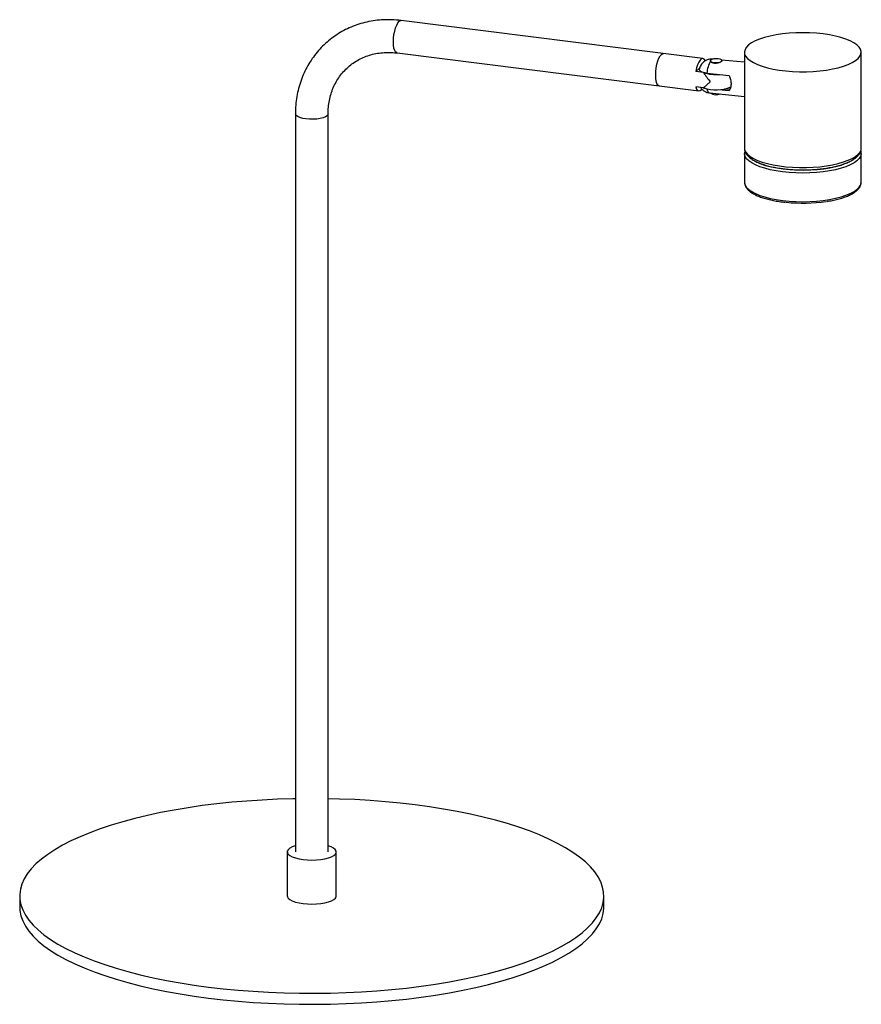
# Paper-space layout '_Dimétrica' of a CAD drawing. Header units: millimetres. Extents: x -460 to -99, y -427 to -5.
import ezdxf

# ---------------------------------------------------------------- set-up
doc = ezdxf.new("R2010")
doc.units = ezdxf.units.MM

psp = doc.layouts.new('_Dimétrica')

# ---------------------------------------------------------------- linework, layer by layer
at = {"color": 7, "linetype": 'Continuous', "lineweight": 25}
for p, q in [((-167.28, -21.84), (-296.36, -5.57)), ((-298.11, -19.46), (-169.03, -35.73)), ((-149.5, -19.15), (-149.49, -60.15)), ((-99.49, -60.14), (-99.5, -19.13)), ((-164.1, -22.77), (-164.1, -23.04)), ((-164.07, -22.73), (-164.06, -22.92)), ((-149.5, -23.46), (-159.28, -22.47)), ((-168.69, -26.01), (-170.3, -27.43)), ((-166.98, -27.85), (-170.3, -27.43)), ((-165.58, -28.08), (-156.01, -29.05)), ((-164.08, -31.79), (-166.98, -34.35)), ((-166.98, -34.35), (-170.3, -33.93)), ((-164.46, -36.52), (-149.5, -38.03)), ((-156.06, -35.63), (-160.57, -35.17)), ((-155.63, -35.15), (-158.17, -34.89)), ((-341.65, -45.52), (-341.65, -361.36)), ((-327.65, -361.36), (-327.65, -45.52)), ((-149.49, -62.5), (-149.49, -74.76)), ((-149.49, -62.67), (-149.49, -62.5)), ((-99.49, -60.14), (-99.49, -60.07)), ((-99.49, -74.75), (-99.49, -62.49)), ((-99.49, -62.49), (-99.49, -62.57)), ((-99.49, -74.85), (-99.49, -74.75)), ((-345.15, -361.36), (-345.15, -380.22)), ((-324.15, -380.22), (-324.15, -361.36)), ((-459.65, -380.22), (-459.65, -384.93)), ((-209.65, -384.93), (-209.65, -380.22))]:
    psp.add_line(p, q, dxfattribs=at)
at = {"color": 8, "linetype": 'Continuous', "lineweight": 25, "flags": 128}
for points in [[(-299.71, -14.7), (-299.65, -13.18), (-299.47, -11.62), (-299.17, -10.11), (-298.78, -8.72), (-298.31, -7.52), (-297.79, -6.57), (-297.24, -5.92), (-296.69, -5.6), (-296.36, -5.57)], [(-298.11, -19.46), (-298.31, -19.41), (-298.78, -19.04), (-299.17, -18.34), (-299.47, -17.35), (-299.65, -16.12), (-299.71, -14.7)], [(-162.99, -22.09), (-163.15, -22.1), (-163.39, -22.19)], [(-165.54, -34.79), (-165.44, -35.17), (-165.29, -35.61), (-165.12, -35.96), (-164.93, -36.23), (-164.73, -36.41), (-164.52, -36.51), (-164.46, -36.52)], [(-337.13, -47.7), (-338.52, -47.46), (-339.73, -47.13), (-340.67, -46.71), (-341.32, -46.23), (-341.63, -45.72), (-341.65, -45.52)], [(-327.65, -45.52), (-327.72, -45.84), (-328.11, -46.34), (-328.82, -46.81), (-329.83, -47.21), (-331.08, -47.52), (-332.51, -47.74), (-334.04, -47.84), (-335.61, -47.83), (-337.13, -47.7)], [(-149.49, -60.15), (-149.39, -60.9), (-148.95, -61.88), (-148.17, -62.83), (-147.05, -63.75), (-145.62, -64.61), (-143.89, -65.42), (-141.88, -66.14), (-139.64, -66.79), (-137.18, -67.34), (-134.54, -67.79), (-131.77, -68.13)], [(-99.49, -62.57), (-99.5, -62.73), (-99.76, -63.72), (-100.37, -64.68), (-101.31, -65.62), (-102.58, -66.52), (-104.16, -67.35), (-106.03, -68.12), (-108.15, -68.81), (-110.5, -69.42), (-113.05, -69.92), (-115.76, -70.32), (-118.59, -70.61), (-121.51, -70.79), (-124.46, -70.85), (-127.42, -70.79), (-130.33, -70.62), (-133.17, -70.33), (-135.88, -69.93), (-138.43, -69.43), (-140.79, -68.83), (-142.92, -68.15), (-144.79, -67.38), (-146.37, -66.54), (-147.65, -65.65), (-148.6, -64.71), (-149.21, -63.75), (-149.48, -62.76), (-149.49, -62.67)], [(-131.77, -68.13), (-128.89, -68.36), (-125.94, -68.48), (-122.98, -68.48), (-120.04, -68.36), (-117.16, -68.12), (-114.39, -67.78), (-111.75, -67.32), (-109.3, -66.77), (-107.06, -66.12), (-105.06, -65.39), (-103.34, -64.59), (-101.91, -63.72), (-100.8, -62.8), (-100.02, -61.85), (-99.59, -60.87), (-99.49, -60.14)], [(-145.3, -65.55), (-144.33, -66.07), (-142.9, -66.7)], [(-106.77, -66.96), (-106.07, -66.69), (-104.99, -66.23)], [(-149.49, -74.76), (-149.48, -75.01), (-149.21, -76), (-148.6, -76.97), (-147.64, -77.9), (-146.37, -78.8), (-144.78, -79.63), (-142.91, -80.4), (-140.79, -81.09), (-138.43, -81.69), (-135.88, -82.19), (-133.17, -82.58), (-130.33, -82.87), (-127.42, -83.05), (-124.46, -83.1), (-121.5, -83.04), (-118.59, -82.87), (-115.76, -82.57), (-113.05, -82.17), (-110.5, -81.67), (-108.15, -81.07), (-106.02, -80.38), (-104.16, -79.61), (-102.58, -78.77), (-101.31, -77.88), (-100.36, -76.94), (-99.76, -75.97), (-99.5, -74.98), (-99.49, -74.85)]]:
    psp.add_lwpolyline(points, dxfattribs=at)
at = {"color": 7, "linetype": 'Continuous', "lineweight": 25, "flags": 128}
for points in [[(-131.77, -27.13), (-128.89, -27.36), (-125.95, -27.48), (-122.99, -27.48), (-120.05, -27.36), (-117.17, -27.12), (-114.4, -26.78), (-111.76, -26.32), (-109.31, -25.77), (-107.07, -25.12), (-105.07, -24.39), (-103.35, -23.59), (-101.92, -22.72), (-100.81, -21.8), (-100.03, -20.85), (-99.6, -19.87), (-99.51, -18.88), (-99.78, -17.89), (-100.39, -16.92), (-101.35, -15.99), (-102.62, -15.1), (-104.21, -14.26), (-106.08, -13.49), (-108.2, -12.8), (-110.56, -12.21), (-113.11, -11.7), (-115.82, -11.31), (-118.66, -11.02), (-121.57, -10.85), (-124.53, -10.79), (-127.49, -10.85), (-130.4, -11.03), (-133.23, -11.32), (-135.94, -11.72), (-138.49, -12.22), (-140.84, -12.82), (-142.97, -13.51), (-144.83, -14.28), (-146.41, -15.12), (-147.68, -16.02), (-148.63, -16.95), (-149.23, -17.92), (-149.49, -18.91), (-149.4, -19.9), (-148.96, -20.88), (-148.18, -21.83), (-147.06, -22.75), (-145.63, -23.61), (-143.9, -24.41), (-141.89, -25.14), (-139.65, -25.79), (-137.19, -26.34), (-134.55, -26.79), (-131.77, -27.13)], [(-187.46, -28.84), (-187.4, -27.32), (-187.22, -25.76), (-186.92, -24.25), (-186.53, -22.86), (-186.06, -21.66), (-185.54, -20.71), (-184.99, -20.06), (-184.44, -19.74), (-184.11, -19.72)], [(-185.86, -33.61), (-186.06, -33.55), (-186.53, -33.18), (-186.92, -32.48), (-187.22, -31.49), (-187.4, -30.26), (-187.46, -28.84), (-187.4, -27.32), (-187.22, -25.76), (-186.92, -24.25), (-186.53, -22.86), (-186.06, -21.66), (-185.54, -20.71), (-184.99, -20.06)], [(-184.99, -20.06), (-184.44, -19.74), (-184.11, -19.72)], [(-166.29, -22.8), (-166.34, -22.69), (-166.78, -22.08), (-167.3, -21.84), (-167.86, -21.97), (-168.44, -22.48), (-169, -23.34), (-169.52, -24.49), (-169.96, -25.88), (-170.3, -27.43)], [(-159.26, -23.07), (-159.1, -22.75), (-159.32, -22.43), (-159.89, -22.17), (-160.72, -21.99), (-161.68, -21.94), (-162.63, -22.01), (-163.43, -22.2), (-163.94, -22.48), (-164.1, -22.8), (-163.88, -23.12), (-163.31, -23.38), (-162.49, -23.55), (-161.52, -23.61), (-160.57, -23.53), (-159.78, -23.34), (-159.77, -23.34)], [(-185.86, -33.61), (-186.06, -33.55), (-186.53, -33.18), (-186.92, -32.48), (-187.22, -31.49), (-187.4, -30.26), (-187.46, -28.84)], [(-170.3, -33.93), (-169.96, -34.88), (-169.52, -35.49), (-169, -35.73), (-168.44, -35.59), (-167.86, -35.08), (-167.72, -34.9)], [(-142.9, -66.7), (-142.52, -66.85), (-140.43, -67.55), (-138.11, -68.16), (-135.57, -68.67), (-132.87, -69.07), (-130.05, -69.36), (-127.14, -69.52), (-124.18, -69.57), (-121.24, -69.5), (-118.34, -69.3), (-115.54, -68.99), (-112.87, -68.57), (-110.38, -68.04), (-108.1, -67.41), (-106.77, -66.96)], [(-341.65, -338.61), (-342.73, -338.64), (-349.35, -338.84), (-355.94, -339.16), (-362.46, -339.59), (-368.91, -340.14), (-375.26, -340.81), (-381.49, -341.58), (-387.6, -342.47), (-393.55, -343.46), (-399.33, -344.56), (-404.93, -345.76), (-410.34, -347.05), (-415.52, -348.44), (-420.48, -349.92), (-425.2, -351.49), (-429.66, -353.14), (-433.84, -354.86), (-437.75, -356.65), (-441.37, -358.52), (-444.68, -360.44), (-447.68, -362.42), (-450.36, -364.45), (-452.72, -366.53), (-454.73, -368.64), (-456.41, -370.79), (-457.75, -372.96), (-458.73, -375.15), (-459.36, -377.36), (-459.64, -379.58), (-459.56, -381.8), (-459.13, -384.01), (-458.35, -386.21), (-457.22, -388.4), (-455.74, -390.56), (-453.91, -392.7), (-451.75, -394.79), (-449.26, -396.85), (-446.44, -398.86), (-443.3, -400.82), (-439.86, -402.72), (-436.12, -404.55), (-432.09, -406.32), (-427.78, -408.01), (-423.22, -409.62), (-418.39, -411.15), (-413.34, -412.59), (-408.06, -413.94), (-402.57, -415.2), (-396.89, -416.35), (-391.03, -417.4), (-385.01, -418.35), (-378.85, -419.19)], [(-378.85, -419.19), (-372.56, -419.92), (-366.17, -420.54), (-359.69, -421.04), (-353.13, -421.42), (-346.53, -421.69), (-339.89, -421.85), (-333.23, -421.88), (-326.58, -421.79), (-319.96, -421.59), (-313.37, -421.27), (-306.85, -420.84), (-300.4, -420.29), (-294.05, -419.62), (-287.81, -418.85), (-281.71, -417.96), (-275.76, -416.97), (-269.98, -415.87), (-264.38, -414.67), (-258.97, -413.38), (-253.79, -411.99), (-248.83, -410.51), (-244.11, -408.94), (-239.65, -407.3), (-235.47, -405.57), (-231.56, -403.78), (-227.94, -401.91), (-224.63, -399.99), (-221.63, -398.01), (-218.95, -395.98), (-216.59, -393.9), (-214.57, -391.79), (-212.9, -389.64), (-211.56, -387.47), (-210.58, -385.28), (-209.95, -383.07), (-209.67, -380.85), (-209.74, -378.63), (-210.17, -376.42), (-210.96, -374.22), (-212.09, -372.03), (-213.57, -369.87), (-215.39, -367.73), (-217.56, -365.64), (-220.05, -363.58), (-222.87, -361.57), (-226, -359.61), (-229.45, -357.71), (-233.19, -355.88), (-237.22, -354.11), (-241.52, -352.42), (-246.09, -350.81), (-250.92, -349.28), (-255.97, -347.84), (-261.25, -346.49), (-266.74, -345.23), (-272.42, -344.08), (-278.28, -343.03), (-284.3, -342.08), (-290.46, -341.24), (-296.75, -340.51), (-303.14, -339.89), (-309.62, -339.39), (-316.18, -339.01), (-322.78, -338.74), (-327.65, -338.61)], [(-341.65, -358.75), (-341.79, -358.79), (-343.09, -359.27), (-344.09, -359.82), (-344.78, -360.43), (-345.12, -361.06), (-345.1, -361.71), (-344.73, -362.34), (-344.02, -362.94), (-342.98, -363.49), (-341.66, -363.96), (-340.11, -364.35), (-338.37, -364.63)], [(-338.37, -364.63), (-336.5, -364.8), (-334.57, -364.86), (-332.64, -364.79), (-330.78, -364.61), (-329.05, -364.32), (-327.52, -363.93), (-326.22, -363.45), (-325.22, -362.89), (-324.53, -362.29), (-324.19, -361.65), (-324.21, -361.01), (-324.58, -360.37), (-325.29, -359.77), (-326.33, -359.23), (-327.65, -358.75), (-327.65, -358.75)], [(-345.15, -380.22), (-345.1, -380.57), (-344.73, -381.2), (-344.02, -381.8), (-342.98, -382.35), (-341.66, -382.82), (-340.11, -383.21), (-338.37, -383.49)], [(-338.37, -383.49), (-336.5, -383.66), (-334.57, -383.72), (-332.64, -383.65), (-330.78, -383.47), (-329.05, -383.18), (-327.52, -382.78), (-326.22, -382.3), (-325.22, -381.75), (-324.53, -381.15), (-324.19, -380.51), (-324.15, -380.22)], [(-459.65, -384.93), (-459.56, -386.51), (-459.13, -388.73), (-458.35, -390.93), (-457.22, -393.11), (-455.74, -395.28), (-453.91, -397.41), (-451.75, -399.51), (-449.26, -401.57), (-446.44, -403.58), (-443.3, -405.53), (-439.86, -407.43), (-436.12, -409.26), (-432.09, -411.03), (-427.78, -412.72), (-423.22, -414.33), (-418.39, -415.86), (-413.34, -417.31), (-408.06, -418.66), (-402.57, -419.91), (-396.89, -421.07), (-391.03, -422.12), (-385.01, -423.07), (-378.85, -423.9)], [(-378.85, -423.9), (-372.56, -424.63), (-366.17, -425.25), (-359.69, -425.75), (-353.13, -426.14), (-346.53, -426.41), (-339.89, -426.56), (-333.23, -426.59), (-326.58, -426.51), (-319.96, -426.31), (-313.37, -425.99), (-306.85, -425.55), (-300.4, -425), (-294.05, -424.34), (-287.81, -423.56), (-281.71, -422.67), (-275.76, -421.68), (-269.98, -420.58), (-264.38, -419.39), (-258.97, -418.09), (-253.79, -416.7), (-248.83, -415.22), (-244.11, -413.66), (-239.65, -412.01), (-235.47, -410.29), (-231.56, -408.49), (-227.94, -406.63), (-224.63, -404.7), (-221.63, -402.72), (-218.95, -400.69), (-216.59, -398.62), (-214.57, -396.5), (-212.9, -394.36), (-211.56, -392.18), (-210.58, -389.99), (-209.95, -387.78), (-209.67, -385.57), (-209.65, -384.93)]]:
    psp.add_lwpolyline(points, dxfattribs=at)
at = {"color": 7, "linetype": 'Continuous', "lineweight": 25}
for centre, radius, start, end in [((-151.04, -29.56), 14.62, 152.9944, 174.1856), ((-144.12, -14.04), 26.71, 211.128, 221.6504), ((-161.66, -11.77), 16.94, 251.6825, 275.2718), ((-161.71, -20.01), 15.29, 249.826, 294.7059), ((-161.49, -32.64), 4.69, 236.4383, 291.9861), ((-124.53, -14.86), 68.86, 264.0294, 278.4301)]:
    psp.add_arc(centre, radius, start, end, dxfattribs=at)
for points, knots in [([(-296.36, -5.57), (-297.05, -5.5), (-298.97, -5.28), (-302.1, -5.18), (-305.73, -5.35), (-309.3, -5.83), (-312.78, -6.61), (-316.16, -7.68), (-319.41, -9.05), (-322.5, -10.69), (-325.42, -12.6), (-328.15, -14.75), (-330.66, -17.15), (-332.95, -19.77), (-335, -22.59), (-336.8, -25.59), (-338.33, -28.76), (-339.58, -32.07), (-340.55, -35.51), (-341.23, -39.04), (-341.6, -42.39), (-341.64, -44.56), (-341.65, -45.52)], [0, 0, 0, 0, 0.029549, 0.081763, 0.133919, 0.185962, 0.237884, 0.289682, 0.34136, 0.392927, 0.4444, 0.495802, 0.54716, 0.598499, 0.649844, 0.701224, 0.752665, 0.80419, 0.855812, 0.907544, 0.959388, 1, 1, 1, 1]), ([(-327.65, -45.52), (-327.65, -45.04), (-327.63, -43.58), (-327.39, -41.17), (-326.83, -38.35), (-326, -35.65), (-324.91, -33.07), (-323.55, -30.66), (-321.94, -28.41), (-320.09, -26.37), (-318.03, -24.55), (-315.75, -22.97), (-313.3, -21.65), (-310.69, -20.6), (-307.96, -19.83), (-305.13, -19.36), (-302.22, -19.18), (-299.87, -19.26), (-298.5, -19.42), (-298.11, -19.46)], [0, 0, 0, 0, 0.029919, 0.091683, 0.153608, 0.215835, 0.278413, 0.341373, 0.404717, 0.468403, 0.532344, 0.596408, 0.660397, 0.724174, 0.787645, 0.850759, 0.913511, 0.975926, 1, 1, 1, 1]), ([(-163, -22.13), (-163.26, -22.1), (-163.91, -22.02), (-164.93, -22.22), (-165.96, -22.63), (-166.83, -23.22), (-167.54, -23.91), (-168.11, -24.69), (-168.52, -25.46), (-168.69, -25.99), (-168.76, -26.21)], [0, 0, 0, 0, 0.097236, 0.250965, 0.391926, 0.5241, 0.650638, 0.775784, 0.907153, 1, 1, 1, 1]), ([(-163.39, -22.19), (-163.58, -22.21), (-163.73, -22.26), (-163.97, -22.41), (-164.05, -22.49), (-164.08, -22.6)], [0, 0, 0, 0, 0.5, 0.5, 1, 1, 1, 1]), ([(-159.19, -22.62), (-159.15, -22.65), (-159.05, -22.72), (-159.18, -22.92), (-159.55, -23.21), (-160.13, -23.52), (-160.88, -23.79), (-161.73, -23.94), (-162.56, -23.9), (-163.25, -23.69), (-163.81, -23.34), (-163.97, -23.07), (-164.06, -22.92)], [0, 0, 0, 0, 0.052018, 0.158629, 0.26012, 0.361598, 0.467884, 0.577306, 0.682687, 0.782965, 0.885086, 1, 1, 1, 1]), ([(-165.58, -28.08), (-165.62, -28.07), (-166.14, -28.02), (-167.07, -27.85), (-168.1, -27.48), (-168.71, -27), (-168.93, -26.56), (-168.76, -26.3), (-168.71, -26.22)], [0, 0, 0, 0, 0.0200414, 0.2319376, 0.4441212, 0.6624825, 0.8968919, 1, 1, 1, 1]), ([(-156.01, -29.05), (-155.89, -29.34), (-155.77, -29.63), (-155.58, -30.24), (-155.49, -30.55), (-155.36, -31.18), (-155.3, -31.5), (-155.25, -31.97), (-155.24, -32.12), (-155.22, -32.44), (-155.22, -32.59), (-155.22, -33.05), (-155.24, -33.34), (-155.32, -33.89), (-155.38, -34.16), (-155.6, -34.89), (-155.8, -35.29), (-156.06, -35.63)], [0, 0, 0, 0, 0.125, 0.125, 0.25, 0.25, 0.375, 0.375, 0.4375, 0.4375, 0.5, 0.5, 0.625, 0.625, 0.75, 0.75, 1, 1, 1, 1]), ([(-168.25, -34.19), (-168.14, -34.36), (-167.83, -34.85), (-167.09, -35.52), (-166.08, -36.11), (-165.17, -36.45), (-164.61, -36.47), (-164.45, -36.48)], [0, 0, 0, 0, 0.1344078, 0.3812917, 0.6365734, 0.8967017, 1, 1, 1, 1]), ([(-167.2, -34.33), (-166.96, -34.41), (-166.64, -34.52), (-166.23, -34.57), (-166.13, -34.58)], [0, 0, 0, 0, 0.758923, 1, 1, 1, 1]), ([(-149.29, -61.34), (-149.31, -61.38), (-149.48, -61.78), (-149.55, -62.26), (-149.48, -62.67), (-149.47, -62.72)], [0, 0, 0, 0, 0.099117, 0.908854, 1, 1, 1, 1]), ([(-149.47, -60.1), (-149.46, -60.42), (-149.44, -61.12), (-149.04, -62.15), (-148.37, -63.17), (-147.42, -64.14), (-146.15, -65.07), (-144.59, -65.94), (-142.76, -66.73), (-140.71, -67.42), (-138.47, -68.02), (-136.06, -68.52), (-133.71, -68.9), (-132.15, -69.07), (-131.48, -69.15)], [0, 0, 0, 0, 0.061994, 0.136832, 0.214087, 0.297172, 0.386312, 0.478553, 0.570735, 0.662043, 0.752567, 0.842509, 0.932043, 1, 1, 1, 1]), ([(-131.48, -69.15), (-131.01, -69.19), (-129.65, -69.32), (-127.33, -69.45), (-124.55, -69.51), (-121.77, -69.46), (-119.02, -69.3), (-116.34, -69.03), (-113.77, -68.67), (-111.32, -68.2), (-109.03, -67.63), (-106.93, -66.98), (-105.03, -66.23), (-103.37, -65.39), (-101.94, -64.45), (-100.85, -63.44), (-100.07, -62.39), (-99.63, -61.32), (-99.45, -60.52), (-99.51, -60.1), (-99.51, -60.04)], [0, 0, 0, 0, 0.032121, 0.0932087, 0.1542672, 0.2153083, 0.2763646, 0.3374692, 0.3986661, 0.460009, 0.5215673, 0.5834354, 0.6457422, 0.7086559, 0.7723429, 0.8367282, 0.8918009, 0.9428982, 0.9919634, 1, 1, 1, 1]), ([(-99.52, -62.59), (-99.51, -62.5), (-99.45, -62.08), (-99.58, -61.68), (-99.68, -61.36)], [0, 0, 0, 0, 0.221228, 1, 1, 1, 1]), ([(-149.48, -74.82), (-149.49, -74.83), (-149.53, -75.2), (-149.33, -75.93), (-148.87, -76.95), (-148.1, -77.92), (-147.03, -78.85), (-145.66, -79.73), (-144.01, -80.55), (-142.11, -81.29), (-139.99, -81.94), (-137.69, -82.49), (-135.23, -82.95), (-133.27, -83.25), (-132.12, -83.35), (-131.87, -83.38)], [0, 0, 0, 0, 0.001498, 0.081505, 0.161408, 0.24492, 0.333601, 0.425628, 0.518342, 0.610521, 0.702112, 0.793241, 0.884036, 0.974599, 1, 1, 1, 1]), ([(-114.07, -82.97), (-113.91, -82.95), (-112.9, -82.81), (-111.15, -82.45), (-108.86, -81.9), (-106.77, -81.24), (-104.9, -80.51), (-103.26, -79.69), (-101.87, -78.79), (-100.76, -77.8), (-100.01, -76.76), (-99.57, -75.78), (-99.54, -75.15), (-99.52, -74.88)], [0, 0, 0, 0, 0.017958, 0.119738, 0.221749, 0.324094, 0.426905, 0.530361, 0.634646, 0.73975, 0.844127, 0.932058, 1, 1, 1, 1])]:
    psp.add_open_spline(points, degree=3, knots=knots, dxfattribs=at)

doc.saveas('drawing.dxf')
